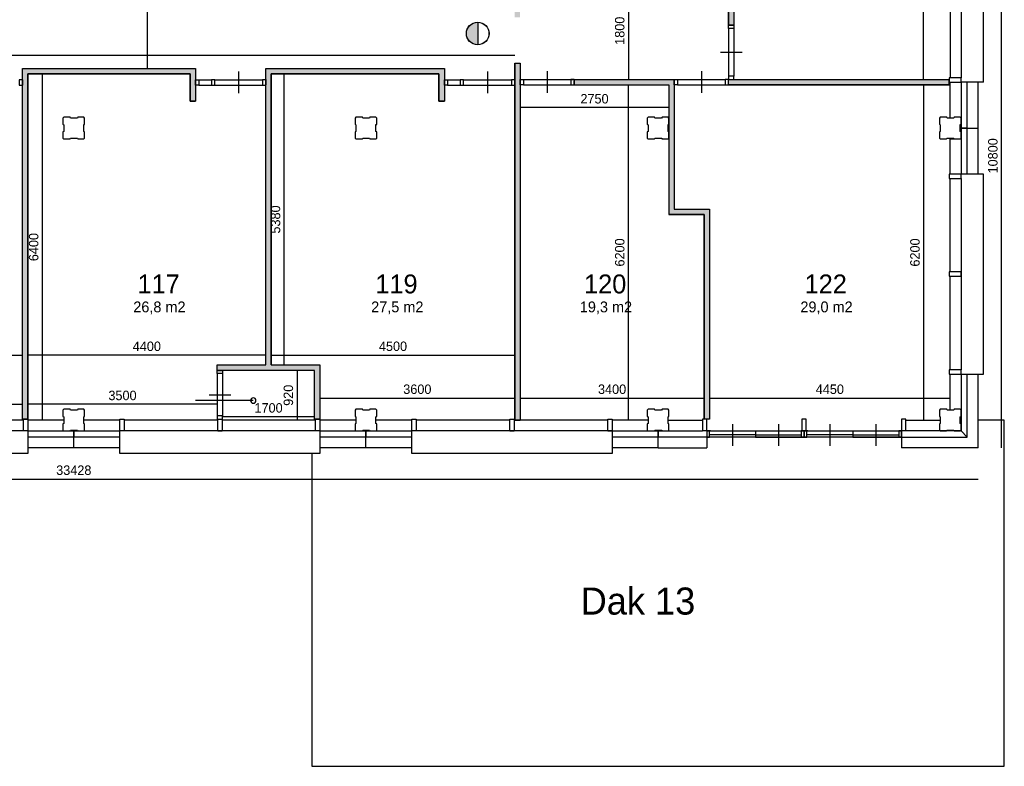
# Model space of a CAD drawing. Extents: x 126249 to 198477, y 373 to 102273.
# Tile 10 of 54: x 147849 to 166049, y 373 to 14177. Entities that reach past the tile are written whole.
import ezdxf

# ---------------------------------------------------------------- set-up
doc = ezdxf.new("R2010")
doc.units = 0
doc.header["$MEASUREMENT"] = 0
doc.header["$PDMODE"] = 35
doc.header["$PDSIZE"] = -0.5
doc.layers.get('0').update_dxf_attribs({"linetype": 'CONTINUOUS'})
doc.layers.get('DEFPOINTS').update_dxf_attribs({"linetype": 'CONTINUOUS'})
for name, color, linetype in [('AL21----_BUITENWAND', 252, 'CONTINUOUS'), ('AL22----_BINNENWAND', 252, 'CONTINUOUS'), ('AL31----_BUITENKOZIJN', 252, 'CONTINUOUS'), ('AL32----_BINNENKOZIJN', 252, 'CONTINUOUS'), ('AM$1A---_MAATVOERING', 252, 'CONTINUOUS'), ('AT$1A---_TEKST', 252, 'CONTINUOUS'), ('Betonpalen', 252, 'CONTINUOUS'), ('Brandweer', 252, 'CONTINUOUS'), ('LAYER01', 252, 'CONTINUOUS'), ('M2', 252, 'CONTINUOUS'), ('UNUSEDHATCH', 252, 'CONTINUOUS')]:
    doc.layers.add(name, color=color, linetype=linetype)
doc.styles.add('B-01', font='b-gbp')
doc.dimstyles.new('BBA_STAND', dxfattribs={"dimtxt": 175, "dimasz": 1, "dimexe": 1, "dimexo": 0.001, "dimgap": 75, "dimtad": 1, "dimdec": 0, "dimzin": 0, "dimdsep": 46, "dimtxsty": 'B-01', "dimblk": 'NONE', "dimblk1": 'NONE', "dimblk2": 'PIJL1', "dimcen": 1, "dimse1": 1, "dimse2": 1, "dimclrd": 256, "dimclre": 1, "dimclrt": 256, "dimadec": 0, "dimazin": 0, "dimtfac": 1, "dimtdec": 0, "dimtmove": 0, "dimatfit": 0, "dimldrblk": 'PIJL1', "dimfxl": 1, "dimtolj": 1, "dimtzin": 0, "dimarcsym": 0})

# ---------------------------------------------------------------- blocks, each defined once
blk = doc.blocks.new('*D9')
at = {"layer": 'AM$1A---_MAATVOERING', "lineweight": -2, "transparency": 16777216}
blk.add_line((132135, 5684), (165563, 5684), dxfattribs=at)
at = {"layer": 'DEFPOINTS', "color": 0, "transparency": 16777216}
for p in [(132135, 5962), (165563, 5962), (165563, 5684)]:
    blk.add_point(p, dxfattribs=at)
at = {"layer": 'AM$1A---_MAATVOERING', "transparency": 16777216, "insert": (148849, 5847), "char_height": 175, "attachment_point": 5, "style": 'B-01'}
blk.add_mtext('\\A1;33428', dxfattribs=at)
blk = doc.blocks.new('_None')
blk = doc.blocks.new('PIJL1')
at = {"color": 1, "linetype": 'ByBlock'}
blk.add_line((0, 83), (0, -83), dxfattribs=at)
blk.add_solid([(-100, 17), (-100, -17), (0, 0)], dxfattribs=at)
blk = doc.blocks.new('*D10')
at = {"layer": 'AM$1A---_MAATVOERING', "lineweight": -2, "transparency": 16777216}
blk.add_line((166000, 6260), (166000, 17059), dxfattribs=at)
at = {"layer": 'DEFPOINTS', "color": 0, "transparency": 16777216}
for p in [(165563, 17059), (166000, 17059), (165563, 6260)]:
    blk.add_point(p, dxfattribs=at)
at = {"layer": 'AM$1A---_MAATVOERING', "transparency": 16777216, "insert": (165838, 11660), "char_height": 175, "attachment_point": 5, "rotation": 90, "style": 'B-01'}
blk.add_mtext('\\A1;10800', dxfattribs=at)
blk = doc.blocks.new('*D141')
at = {"layer": 'AM$1A---_MAATVOERING', "lineweight": -2, "transparency": 16777216}
blk.add_line((144379, 7066), (147899, 7066), dxfattribs=at)
at = {"layer": 'DEFPOINTS', "color": 0, "transparency": 16777216}
for p in [(144379, 7501), (147899, 7501), (147899, 7066)]:
    blk.add_point(p, dxfattribs=at)
at = {"layer": 'AM$1A---_MAATVOERING', "transparency": 16777216, "insert": (146139, 7229), "char_height": 175, "attachment_point": 5, "style": 'B-01'}
blk.add_mtext('\\A1;3520', dxfattribs=at)
blk = doc.blocks.new('*D142')
at = {"layer": 'AM$1A---_MAATVOERING', "lineweight": -2, "transparency": 16777216}
blk.add_line((143499, 7975), (147899, 7975), dxfattribs=at)
at = {"layer": 'DEFPOINTS', "color": 0, "transparency": 16777216}
for p in [(143499, 9080), (147899, 8685), (147899, 7975)]:
    blk.add_point(p, dxfattribs=at)
at = {"layer": 'AM$1A---_MAATVOERING', "transparency": 16777216, "insert": (145699, 8138), "char_height": 175, "attachment_point": 5, "style": 'B-01'}
blk.add_mtext('\\A1;4400', dxfattribs=at)
blk = doc.blocks.new('*D143')
at = {"layer": 'AM$1A---_MAATVOERING', "lineweight": -2, "transparency": 16777216}
blk.add_line((152399, 7975), (147999, 7975), dxfattribs=at)
at = {"layer": 'DEFPOINTS', "color": 0, "transparency": 16777216}
for p in [(147999, 8243), (152399, 8243), (147999, 7975)]:
    blk.add_point(p, dxfattribs=at)
at = {"layer": 'AM$1A---_MAATVOERING', "transparency": 16777216, "insert": (150199, 8138), "char_height": 175, "attachment_point": 5, "style": 'B-01'}
blk.add_mtext('\\A1;4400', dxfattribs=at)
blk = doc.blocks.new('*D144')
at = {"layer": 'AM$1A---_MAATVOERING', "lineweight": -2, "transparency": 16777216}
blk.add_line((151499, 7066), (147999, 7066), dxfattribs=at)
at = {"layer": 'DEFPOINTS', "color": 0, "transparency": 16777216}
for p in [(151499, 7743), (147999, 7540), (147999, 7066)]:
    blk.add_point(p, dxfattribs=at)
at = {"layer": 'AM$1A---_MAATVOERING', "transparency": 16777216, "insert": (149749, 7229), "char_height": 175, "attachment_point": 5, "style": 'B-01'}
blk.add_mtext('\\A1;3500', dxfattribs=at)
blk = doc.blocks.new('*D145')
at = {"layer": 'AM$1A---_MAATVOERING', "lineweight": -2, "transparency": 16777216}
blk.add_line((148270, 6773), (148270, 13173), dxfattribs=at)
at = {"layer": 'DEFPOINTS', "color": 0, "transparency": 16777216}
for p in [(148270, 13173), (148331, 13173), (148331, 6773)]:
    blk.add_point(p, dxfattribs=at)
at = {"layer": 'AM$1A---_MAATVOERING', "transparency": 16777216, "insert": (148108, 9973), "char_height": 175, "attachment_point": 5, "rotation": 90, "style": 'B-01'}
blk.add_mtext('\\A1;6400', dxfattribs=at)
blk = doc.blocks.new('*D146')
at = {"layer": 'AM$1A---_MAATVOERING', "lineweight": -2, "transparency": 16777216}
blk.add_line((152740, 7793), (152740, 13173), dxfattribs=at)
at = {"layer": 'DEFPOINTS', "color": 0, "transparency": 16777216}
for p in [(151418, 13173), (152740, 13173), (152679, 7793)]:
    blk.add_point(p, dxfattribs=at)
at = {"layer": 'AM$1A---_MAATVOERING', "transparency": 16777216, "insert": (152578, 10483), "char_height": 175, "attachment_point": 5, "rotation": 90, "style": 'B-01'}
blk.add_mtext('\\A1;5380', dxfattribs=at)
blk = doc.blocks.new('*D147')
at = {"layer": 'AM$1A---_MAATVOERING', "lineweight": -2, "transparency": 16777216}
blk.add_line((152499, 7975), (156999, 7975), dxfattribs=at)
at = {"layer": 'DEFPOINTS', "color": 0, "transparency": 16777216}
for p in [(152499, 8260), (156999, 8260), (156999, 7975)]:
    blk.add_point(p, dxfattribs=at)
at = {"layer": 'AM$1A---_MAATVOERING', "transparency": 16777216, "insert": (154749, 8138), "char_height": 175, "attachment_point": 5, "style": 'B-01'}
blk.add_mtext('\\A1;4500', dxfattribs=at)
blk = doc.blocks.new('*D148')
at = {"layer": 'AM$1A---_MAATVOERING', "lineweight": -2, "transparency": 16777216}
blk.add_line((153399, 7181), (156999, 7181), dxfattribs=at)
at = {"layer": 'DEFPOINTS', "color": 0, "transparency": 16777216}
for p in [(153399, 7293), (156999, 7293), (156999, 7181)]:
    blk.add_point(p, dxfattribs=at)
at = {"layer": 'AM$1A---_MAATVOERING', "transparency": 16777216, "insert": (155199, 7344), "char_height": 175, "attachment_point": 5, "style": 'B-01'}
blk.add_mtext('\\A1;3600', dxfattribs=at)
blk = doc.blocks.new('*D157')
at = {"layer": 'AM$1A---_MAATVOERING', "lineweight": -2, "transparency": 16777216}
blk.add_line((159103, 14873), (159103, 13073), dxfattribs=at)
at = {"layer": 'DEFPOINTS', "color": 0, "transparency": 16777216}
for p in [(158369, 14873), (158369, 13073), (159103, 13073)]:
    blk.add_point(p, dxfattribs=at)
at = {"layer": 'AM$1A---_MAATVOERING', "transparency": 16777216, "insert": (158941, 13973), "char_height": 175, "attachment_point": 5, "rotation": 90, "style": 'B-01'}
blk.add_mtext('\\A1;1800', dxfattribs=at)
blk = doc.blocks.new('*D159')
at = {"layer": 'AM$1A---_MAATVOERING', "lineweight": -2, "transparency": 16777216}
blk.add_line((159103, 6773), (159103, 12974), dxfattribs=at)
at = {"layer": 'DEFPOINTS', "color": 0, "transparency": 16777216}
for p in [(159103, 12974), (159131, 12974), (159131, 6773)]:
    blk.add_point(p, dxfattribs=at)
at = {"layer": 'AM$1A---_MAATVOERING', "transparency": 16777216, "insert": (158941, 9874), "char_height": 175, "attachment_point": 5, "rotation": 90, "style": 'B-01'}
blk.add_mtext('\\A1;6200', dxfattribs=at)
blk = doc.blocks.new('*D160')
at = {"layer": 'AM$1A---_MAATVOERING', "lineweight": -2, "transparency": 16777216}
blk.add_line((159849, 12551), (157099, 12551), dxfattribs=at)
at = {"layer": 'DEFPOINTS', "color": 0, "transparency": 16777216}
for p in [(157099, 12551), (157099, 11571), (159849, 11571)]:
    blk.add_point(p, dxfattribs=at)
at = {"layer": 'AM$1A---_MAATVOERING', "transparency": 16777216, "insert": (158474, 12714), "char_height": 175, "attachment_point": 5, "style": 'B-01'}
blk.add_mtext('\\A1;2750', dxfattribs=at)
blk = doc.blocks.new('*D161')
at = {"layer": 'AM$1A---_MAATVOERING', "lineweight": -2, "transparency": 16777216}
blk.add_line((157099, 7181), (160499, 7181), dxfattribs=at)
at = {"layer": 'DEFPOINTS', "color": 0, "transparency": 16777216}
for p in [(157099, 7618), (160499, 7618), (160499, 7181)]:
    blk.add_point(p, dxfattribs=at)
at = {"layer": 'AM$1A---_MAATVOERING', "transparency": 16777216, "insert": (158799, 7344), "char_height": 175, "attachment_point": 5, "style": 'B-01'}
blk.add_mtext('\\A1;3400', dxfattribs=at)
blk = doc.blocks.new('*D162')
at = {"layer": 'AM$1A---_MAATVOERING', "lineweight": -2, "transparency": 16777216}
blk.add_line((152978, 7693), (152978, 6773), dxfattribs=at)
at = {"layer": 'DEFPOINTS', "color": 0, "transparency": 16777216}
for p in [(152969, 7693), (152978, 6773), (153792, 6773)]:
    blk.add_point(p, dxfattribs=at)
at = {"layer": 'AM$1A---_MAATVOERING', "transparency": 16777216, "insert": (152816, 7233), "char_height": 175, "attachment_point": 5, "rotation": 90, "style": 'B-01'}
blk.add_mtext('\\A1;920', dxfattribs=at)
blk = doc.blocks.new('*D163')
at = {"layer": 'AM$1A---_MAATVOERING', "lineweight": -2, "transparency": 16777216}
blk.add_line((153299, 6836), (151599, 6836), dxfattribs=at)
at = {"layer": 'DEFPOINTS', "color": 0, "transparency": 16777216}
for p in [(151599, 7186), (153299, 7186), (151599, 6836)]:
    blk.add_point(p, dxfattribs=at)
at = {"layer": 'AM$1A---_MAATVOERING', "transparency": 16777216, "insert": (152449, 6999), "char_height": 175, "attachment_point": 5, "style": 'B-01'}
blk.add_mtext('\\A1;1700', dxfattribs=at)
blk = doc.blocks.new('*D166')
at = {"layer": 'AM$1A---_MAATVOERING', "lineweight": -2, "transparency": 16777216}
blk.add_line((164558, 13072), (164558, 20189), dxfattribs=at)
at = {"layer": 'DEFPOINTS', "color": 0, "transparency": 16777216}
for p in [(163291, 20189), (164558, 20189), (163291, 13072)]:
    blk.add_point(p, dxfattribs=at)
at = {"layer": 'AM$1A---_MAATVOERING', "transparency": 16777216, "insert": (164396, 16630), "char_height": 175, "attachment_point": 5, "rotation": 90, "style": 'B-01'}
blk.add_mtext('\\A1;7117', dxfattribs=at)
blk = doc.blocks.new('*D171')
at = {"layer": 'AM$1A---_MAATVOERING', "lineweight": -2, "transparency": 16777216}
blk.add_line((160599, 7181), (165049, 7181), dxfattribs=at)
at = {"layer": 'DEFPOINTS', "color": 0, "transparency": 16777216}
for p in [(160599, 7340), (165049, 7291), (165049, 7181)]:
    blk.add_point(p, dxfattribs=at)
at = {"layer": 'AM$1A---_MAATVOERING', "transparency": 16777216, "insert": (162824, 7344), "char_height": 175, "attachment_point": 5, "style": 'B-01'}
blk.add_mtext('\\A1;4450', dxfattribs=at)
blk = doc.blocks.new('*D172')
at = {"layer": 'AM$1A---_MAATVOERING', "lineweight": -2, "transparency": 16777216}
blk.add_line((164560, 6773), (164560, 12973), dxfattribs=at)
at = {"layer": 'DEFPOINTS', "color": 0, "transparency": 16777216}
for p in [(164336, 12973), (164560, 12973), (164546, 6773)]:
    blk.add_point(p, dxfattribs=at)
at = {"layer": 'AM$1A---_MAATVOERING', "transparency": 16777216, "insert": (164398, 9873), "char_height": 175, "attachment_point": 5, "rotation": 90, "style": 'B-01'}
blk.add_mtext('\\A1;6200', dxfattribs=at)
blk = doc.blocks.new('*D247')
at = {"layer": 'AM$1A---_MAATVOERING', "lineweight": -2, "transparency": 16777216}
blk.add_line((150204, 17573), (150204, 13273), dxfattribs=at)
at = {"layer": 'DEFPOINTS', "color": 0, "transparency": 16777216}
for p in [(150171, 17573), (150171, 13273), (150204, 13273)]:
    blk.add_point(p, dxfattribs=at)
at = {"layer": 'AM$1A---_MAATVOERING', "transparency": 16777216, "insert": (150041, 15423), "char_height": 175, "attachment_point": 5, "rotation": 90, "style": 'B-01'}
blk.add_mtext('\\A1;4300', dxfattribs=at)
blk = doc.blocks.new('*D252')
at = {"layer": 'AM$1A---_MAATVOERING', "lineweight": -2, "transparency": 16777216}
blk.add_line((156999, 13516), (136649, 13516), dxfattribs=at)
at = {"layer": 'DEFPOINTS', "color": 0, "transparency": 16777216}
for p in [(136649, 14763), (156999, 14763), (136649, 13516)]:
    blk.add_point(p, dxfattribs=at)
at = {"layer": 'AM$1A---_MAATVOERING', "transparency": 16777216, "insert": (146824, 13678), "char_height": 175, "attachment_point": 5, "style": 'B-01'}
blk.add_mtext('\\A1;20350', dxfattribs=at)

msp = doc.modelspace()

# ---------------------------------------------------------------- hatches: boundary and pattern name
at = {"layer": 'Brandweer'}
msp.add_hatch(color=256, dxfattribs=at).paths.add_polyline_path([(156314.4, 13713.3), (156314.4, 14129.7, 1)])
at = {"layer": 'UNUSEDHATCH'}
h = msp.add_hatch(color=256, dxfattribs=at)
h.paths.add_polyline_path([(159748.8, 20289), (159748.8, 20189), (164948.8, 20189), (164948.8, 20289)])
h.paths.add_polyline_path([(159748.8, 23439), (159548.8, 23439), (159548.8, 20289), (159548.8, 20289), (159548.8, 20189), (159748.8, 20189), (159748.8, 20289)])
h.paths.add_polyline_path([(160548.8, 21189), (160548.8, 21389), (159748.8, 21389), (159748.8, 21189)])
h.paths.add_polyline_path([(161348.8, 21389), (161348.8, 23439), (161148.8, 23439), (161148.8, 23339.2), (161148.8, 21189), (164948.8, 21189), (164948.8, 21389)])
h.paths.add_polyline_path([(159598.8, 17758.5), (159698.8, 17758.5), (159698.8, 20189), (159598.8, 20189)])
h.paths.add_polyline_path([(159698.8, 17388.4), (159598.8, 17388.4), (159598.8, 14973.5), (158099, 14973.5), (158099, 14873.5), (159699.5, 14873.5), (160952.3, 14873.5), (160952.3, 14073.5), (161052.3, 14073.5), (161052.3, 14973.5), (159698.8, 14973.5)])
h.paths.add_polyline_path([(156998.8, 14223.5), (157098.8, 14223.5), (157098.8, 18889), (156998.8, 18889)])
h.paths.add_polyline_path([(159548.8, 20189), (159548.8, 20289), (156998.8, 20289), (156998.8, 20189), (157098.7, 20189), (157098.8, 20189)])
h = msp.add_hatch(color=256, dxfattribs=at)
h.paths.add_polyline_path([(165028.8, 12973.5), (165028.8, 13073.5), (160948.9, 13069.8), (160948.9, 12973.5)])
h.paths.add_polyline_path([(160498.9, 10573.5), (160498.9, 6793.5), (160578.8, 6793.5), (160578.8, 6773.5), (160598.9, 6773.5), (160598.9, 10673.5), (159948.9, 10673.5), (159948.9, 13073.5), (159848.9, 13073.5), (159848.9, 13013.5), (159848.9, 10573.5)])
h.paths.add_polyline_path([(157098.8, 6773.5), (157098.8, 13373.5), (156998.8, 13373.5), (156998.8, 6773.5)])
h.paths.add_polyline_path([(155698.8, 12673.5), (155698.8, 13273.5), (152398.8, 13273.5), (152398.8, 7793.5), (151498.8, 7793.5), (151498.8, 7693.5), (153298.8, 7693.5), (153298.8, 6793.5), (153398.8, 6793.5), (153398.8, 7793.5), (152498.8, 7793.5), (152498.8, 13173.5), (155598.8, 13173.5), (155598.8, 12673.5)])
h.paths.add_polyline_path([(150998.8, 13173.5), (150998.8, 12673.5), (151098.8, 12673.5), (151098.8, 13273.5), (147915.6, 13273.5), (147898.8, 13256.7), (147898.8, 6793.5), (147998.8, 6793.5), (147998.8, 13173.5)])
msp.add_hatch(color=256, dxfattribs=at).paths.add_polyline_path([(159848.9, 12973.7), (159948.9, 13065.1), (159948.9, 13073.5), (159848.9, 13073.5), (158098.8, 13073.5), (158098.8, 12973.7)])

# ---------------------------------------------------------------- linework, layer by layer
at = {"layer": 'AL21----_BUITENWAND'}
for points in [[(165048.8, 12358.5), (165048.8, 13023.5)], [(165248.8, 13023.5), (165248.8, 12173.5)], [(165362.8, 12173.5), (165362.8, 13023.5)], [(165562.8, 12173.5), (165562.8, 13023.5)], [(165248.8, 12173.5), (165248.8, 11323.5)], [(165248.8, 12173.5), (165362.8, 12173.5)], [(165362.8, 12173.5), (165248.8, 12173.5)], [(165362.8, 11323.5), (165362.8, 12173.5)], [(165362.8, 12173.5), (165562.8, 12173.5)], [(165562.8, 11323.5), (165562.8, 12173.5)], [(165048.8, 11323.5), (165048.8, 11988.5)], [(165048.8, 11973.5), (165248.8, 11973.5)], [(165048.8, 6958.5), (165048.8, 7623.5)], [(165248.8, 7623.5), (165248.8, 6573.5)], [(165362.8, 6459.5), (165362.8, 7623.5)], [(165562.8, 6259.5), (165562.8, 7623.5)], [(148663.9, 6773.5), (147998.8, 6773.5)], [(149698.8, 6773.5), (149033.9, 6773.5)], [(154063.9, 6773.5), (153398.8, 6773.5)], [(155098.8, 6773.5), (154433.9, 6773.5)], [(159463.9, 6773.5), (158798.8, 6773.5)], [(159833.9, 6773.5), (160468.8, 6773.5)], [(164228.8, 6773.5), (164863.9, 6773.5)], [(166048.8, 6773.5), (165562.8, 6773.5)], [(166048.8, 373.5), (166048.8, 6773.5)], [(147998.8, 6573.5), (148848.8, 6573.5)], [(148848.8, 6573.5), (149698.8, 6573.5)], [(148848.8, 6573.5), (148848.8, 6459.5)], [(148848.8, 6459.5), (148848.8, 6573.5)], [(153398.8, 6573.5), (154248.8, 6573.5)], [(154248.8, 6573.5), (154248.8, 6459.5)], [(154248.8, 6459.5), (154248.8, 6573.5)], [(154248.8, 6573.5), (155098.8, 6573.5)], [(158718.8, 6573.5), (159648.8, 6573.5)], [(159648.8, 6459.5), (159648.8, 6573.5)], [(159648.8, 6573.5), (159648.8, 6459.5)], [(159648.8, 6573.5), (160468.8, 6573.5)], [(165248.8, 6573.5), (164228.8, 6573.5)], [(165248.8, 6573.5), (165362.8, 6459.5)], [(165362.8, 6459.5), (165248.8, 6573.5)], [(148848.8, 6459.5), (147998.8, 6459.5)], [(149698.8, 6459.5), (148848.8, 6459.5)], [(148848.8, 6259.5), (148848.8, 6459.5)], [(148848.8, 6259.5), (148848.8, 6459.5)], [(154248.8, 6459.5), (153398.8, 6459.5)], [(154248.8, 6259.5), (154248.8, 6459.5)], [(154248.8, 6259.5), (154248.8, 6459.5)], [(155098.8, 6459.5), (154248.8, 6459.5)], [(159648.8, 6459.5), (158798.8, 6459.5)], [(159648.8, 6259.5), (159648.8, 6459.5)], [(160548.8, 6459.5), (159648.8, 6459.5)], [(160538.8, 6459.5), (160497.8, 6459.5)], [(164148.8, 6459.5), (165362.8, 6459.5)], [(148848.8, 6259.5), (147998.8, 6259.5)], [(149698.8, 6259.5), (148848.8, 6259.5)], [(154248.8, 6259.5), (153398.8, 6259.5)], [(155098.8, 6259.5), (154248.8, 6259.5)], [(159648.8, 6259.5), (158798.8, 6259.5)], [(159648.8, 6259.5), (160548.8, 6259.5)], [(165562.8, 6259.5), (164148.8, 6259.5)], [(153248.8, 6159.5), (153248.8, 373.5)], [(153248.8, 373.5), (166048.8, 373.5)]]:
    msp.add_lwpolyline(points, dxfattribs=at)
at = {"layer": 'AL22----_BINNENWAND', "ltscale": 10}
for p, q in [((161052.3, 14073.5), (160952.3, 14073.5)), ((160948.9, 12973.5), (160948.8, 13069.8))]:
    msp.add_line(p, q, dxfattribs=at)
at = {"layer": 'AL22----_BINNENWAND'}
msp.add_line((158098.8, 13073.5), (158098.8, 12973.7), dxfattribs=at)
for points in [[(161052.3, 14973.5), (161052.3, 14073.5)], [(160952.3, 14873.5), (160952.3, 14073.5)], [(160952.3, 14073.5), (160952.3, 14873.5)], [(161052.3, 14873.5), (161052.3, 14073.5)], [(156998.8, 13373.5), (156998.8, 6773.5)], [(156998.8, 6773.5), (156998.8, 13373.5)], [(156998.8, 13373.5), (157098.8, 13373.5)], [(156998.8, 13373.5), (157098.8, 13373.5)], [(157098.8, 13373.5), (157098.8, 6773.5)], [(157098.8, 13373.5), (157098.8, 6773.5)], [(147898.8, 6793.5), (147898.8, 13273.5)], [(147898.8, 6793.5), (147898.8, 13273.5)], [(147898.8, 13273.5), (151098.8, 13273.5)], [(147898.8, 13273.5), (151098.8, 13273.5)], [(147998.8, 6793.5), (147998.8, 13173.5)], [(147998.8, 13173.5), (147998.8, 6793.5)], [(147998.8, 13173.5), (150998.8, 13173.5)], [(150998.8, 13173.5), (147998.8, 13173.5)], [(150998.8, 13173.5), (150998.8, 12673.5)], [(150998.8, 12673.5), (150998.8, 13173.5)], [(151098.8, 13273.5), (151098.8, 12673.5)], [(151098.8, 13273.5), (151098.8, 12673.5)], [(152398.8, 7793.5), (152398.8, 13273.5)], [(152398.8, 7793.5), (152398.8, 13273.5)], [(152398.8, 13273.5), (155698.8, 13273.5)], [(152398.8, 13273.5), (155698.8, 13273.5)], [(152498.8, 7793.5), (152498.8, 13173.5)], [(152498.8, 13173.5), (152498.8, 7793.5)], [(152498.8, 13173.5), (155598.8, 13173.5)], [(155598.8, 13173.5), (152498.8, 13173.5)], [(155598.8, 13173.5), (155598.8, 12673.5)], [(155598.8, 12673.5), (155598.8, 13173.5)], [(155698.8, 13273.5), (155698.8, 12673.5)], [(155698.8, 13273.5), (155698.8, 12673.5)], [(147898.8, 13068.2), (147898.8, 12968.2)], [(151098.8, 13073.5), (151098.8, 12973.5)], [(152398.8, 13073.5), (152398.8, 12973.5)], [(155698.8, 13073.5), (155698.8, 12973.5)], [(158098.8, 13073.5), (159848.9, 13073.5)], [(158098.8, 12973.7), (159848.9, 12973.7)], [(159848.9, 13073.5), (159948.9, 13073.5)], [(159848.9, 12973.7), (159848.9, 10573.5)], [(159948.9, 13073.5), (159948.9, 10673.5)], [(159948.9, 13073.5), (159948.9, 10673.5)], [(160948.9, 13069.8), (165028.8, 13073.5)], [(160948.9, 13069.8), (165028.8, 13073.5)], [(160948.9, 12973.5), (165028.8, 12973.5)], [(165028.8, 12973.5), (160948.9, 12973.5)], [(165028.8, 12973.5), (165028.8, 13073.5)], [(165028.8, 13073.5), (165028.8, 12973.5)], [(150998.8, 12673.5), (151098.8, 12673.5)], [(151098.8, 12673.5), (150998.8, 12673.5)], [(155598.8, 12673.5), (155698.8, 12673.5)], [(155698.8, 12673.5), (155598.8, 12673.5)], [(159848.9, 10573.5), (160498.9, 10573.5)], [(160498.9, 10573.5), (159848.9, 10573.5)], [(159948.9, 10673.5), (160598.9, 10673.5)], [(159948.9, 10673.5), (160598.9, 10673.5)], [(160498.8, 6793.5), (160498.9, 10573.5)], [(160498.9, 10573.5), (160498.9, 6793.5)], [(160598.9, 10673.5), (160598.9, 6793.5)], [(151498.8, 7793.5), (152398.8, 7793.5)], [(151498.8, 7693.5), (151498.8, 7793.5)], [(151498.8, 7693.5), (151498.8, 7793.5)], [(153298.8, 7693.5), (151498.8, 7693.5)], [(152498.8, 7793.5), (153398.8, 7793.5)], [(153298.8, 6793.5), (153298.8, 7693.5)], [(153298.8, 6793.5), (153298.8, 7693.5)], [(153398.8, 7793.5), (153398.8, 6793.5)], [(147998.8, 6793.5), (147898.8, 6793.5)], [(153398.8, 6793.5), (153298.8, 6793.5)], [(156998.8, 6773.5), (157098.8, 6773.5)], [(157098.8, 6773.5), (156998.8, 6773.5)], [(160598.9, 6793.5), (160498.8, 6793.5)]]:
    msp.add_lwpolyline(points, dxfattribs=at)
at = {"layer": 'AL31----_BUITENKOZIJN'}
for p, q in [((165248.8, 16643.5), (165248.8, 13103.5)), ((165248.8, 11243.5), (165248.8, 7703.5)), ((162388.8, 6793.5), (162308.8, 6793.5)), ((147918.8, 6573.5), (144378.8, 6573.5)), ((153318.8, 6573.5), (149778.8, 6573.5)), ((158718.8, 6573.5), (155178.8, 6573.5)), ((160548.8, 6573.5), (160468.8, 6573.5)), ((164228.8, 6573.5), (164148.8, 6573.5)), ((160548.8, 6459.5), (160548.8, 6259.5))]:
    msp.add_line(p, q, dxfattribs=at)
for points in [[(165662.8, 13023.5), (165662.8, 16723.5)], [(165048.8, 14833.5), (165048.8, 13103.5)], [(165028.8, 13103.5), (165028.8, 13023.5)], [(165248.8, 13103.5), (165028.8, 13103.5)], [(165028.8, 13023.5), (165248.8, 13023.5)], [(165248.8, 13023.5), (165248.8, 13103.5)], [(165662.8, 13023.5), (165248.8, 13023.5)], [(165028.8, 11323.5), (165028.8, 11243.5)], [(165248.8, 11323.5), (165028.8, 11323.5)], [(165248.8, 7623.5), (165662.8, 7623.5), (165662.8, 11323.5), (165562.8, 11323.5)], [(165248.8, 11243.5), (165248.8, 11323.5)], [(165662.8, 11323.5), (165248.8, 11323.5)], [(165662.8, 7623.5), (165662.8, 11323.5)], [(165662.8, 7623.5), (165662.8, 11323.5)], [(165028.8, 11243.5), (165248.8, 11243.5)], [(165048.8, 9513.5), (165048.8, 11243.5)], [(165028.8, 9513.5), (165028.8, 9433.5)], [(165248.8, 9513.5), (165028.8, 9513.5)], [(165248.8, 9513.5), (165248.8, 9433.5)], [(165248.8, 9433.5), (165248.8, 9513.5)], [(165028.8, 9433.5), (165248.8, 9433.5)], [(165048.8, 7703.5), (165048.8, 9433.5)], [(165028.8, 7703.5), (165028.8, 7623.5)], [(165248.8, 7703.5), (165028.8, 7703.5)], [(165248.8, 7623.5), (165248.8, 7703.5)], [(165028.8, 7623.5), (165248.8, 7623.5)], [(147918.8, 6773.5), (146188.8, 6773.5)], [(147918.8, 6573.5), (147918.8, 6793.5)], [(147918.8, 6793.5), (147998.8, 6793.5)], [(147998.8, 6793.5), (147998.8, 6573.5)], [(149698.8, 6573.5), (149698.8, 6793.5)], [(149698.8, 6793.5), (149778.8, 6793.5)], [(149778.8, 6793.5), (149778.8, 6573.5)], [(151508.8, 6773.5), (149778.8, 6773.5)], [(151508.8, 6793.5), (151588.8, 6793.5)], [(151508.8, 6573.5), (151508.8, 6793.5)], [(151588.8, 6793.5), (151588.8, 6573.5)], [(153318.8, 6773.5), (151588.8, 6773.5)], [(153318.8, 6573.5), (153318.8, 6793.5)], [(153318.8, 6793.5), (153398.8, 6793.5)], [(153398.8, 6793.5), (153398.8, 6573.5)], [(155098.8, 6573.5), (155098.8, 6793.5)], [(155098.8, 6793.5), (155178.8, 6793.5)], [(155178.8, 6793.5), (155178.8, 6573.5)], [(156908.8, 6773.5), (155178.8, 6773.5)], [(156908.8, 6573.5), (156908.8, 6793.5)], [(156908.8, 6793.5), (156988.8, 6793.5)], [(156988.8, 6793.5), (156988.8, 6573.5)], [(158718.8, 6773.5), (156988.8, 6773.5)], [(158718.8, 6793.5), (158798.8, 6793.5)], [(158718.8, 6793.5), (158798.8, 6793.5)], [(158718.8, 6573.5), (158718.8, 6793.5)], [(158718.8, 6573.5), (158718.8, 6793.5)], [(158798.8, 6793.5), (158798.8, 6573.5)], [(158798.8, 6793.5), (158798.8, 6573.5)], [(160468.8, 6793.5), (160468.8, 6573.5)], [(160548.8, 6793.5), (160468.8, 6793.5)], [(160548.8, 6573.5), (160548.8, 6793.5)], [(162308.8, 6793.5), (162308.8, 6573.5)], [(162388.8, 6573.5), (162388.8, 6793.5)], [(164228.8, 6793.5), (164148.8, 6793.5)], [(164148.8, 6793.5), (164148.8, 6259.5)], [(164228.8, 6573.5), (164228.8, 6793.5)], [(147998.8, 6573.5), (147918.8, 6573.5)], [(147998.8, 6573.5), (147998.8, 6159.5)], [(149698.8, 6159.5), (149698.8, 6573.5)], [(149778.8, 6573.5), (149698.8, 6573.5)], [(151508.8, 6573.5), (151588.8, 6573.5)], [(151588.8, 6573.5), (151508.8, 6573.5)], [(153398.8, 6573.5), (153318.8, 6573.5)], [(153398.8, 6573.5), (153398.8, 6159.5)], [(155098.8, 6159.5), (155098.8, 6573.5)], [(155178.8, 6573.5), (155098.8, 6573.5)], [(156908.8, 6573.5), (156988.8, 6573.5)], [(156988.8, 6573.5), (156908.8, 6573.5)], [(158798.8, 6573.5), (158718.8, 6573.5)], [(158798.8, 6573.5), (158798.8, 6159.5)], [(160548.8, 6573.5), (162348.8, 6573.5)], [(160615.8, 6573.5), (160548.8, 6573.5)], [(161024.3, 6699.5), (161024.3, 6499.5), (161024.3, 6299.5)], [(161448.8, 6573.5), (161448.8, 6459.5)], [(161873.3, 6699.5), (161873.3, 6499.5), (161873.3, 6299.5)], [(162281.8, 6573.5), (162348.8, 6573.5)], [(162281.8, 6573.5), (162348.8, 6573.5)], [(162348.8, 6573.5), (164148.8, 6573.5)], [(162348.8, 6573.5), (162348.8, 6553.5)], [(162415.8, 6573.5), (162348.8, 6573.5)], [(162824.3, 6699.5), (162824.3, 6499.5), (162824.3, 6299.5)], [(163248.8, 6573.5), (163248.8, 6459.5)], [(163673.3, 6699.5), (163673.3, 6499.5), (163673.3, 6299.5)], [(164148.8, 6573.5), (164148.8, 6553.5)], [(164148.8, 6573.5), (164148.8, 6459.5)], [(162348.8, 6459.5), (160548.8, 6459.5)], [(160558.8, 6459.5), (160599.8, 6459.5)], [(161448.8, 6459.5), (160599.8, 6459.5)], [(161448.8, 6499.5), (160600.8, 6499.5)], [(161448.8, 6499.5), (161448.8, 6459.5)], [(161448.8, 6499.5), (162296.8, 6499.5)], [(161448.8, 6459.5), (162297.8, 6459.5)], [(162338.8, 6459.5), (162297.8, 6459.5)], [(162338.8, 6459.5), (162297.8, 6459.5)], [(162338.8, 6459.5), (162348.8, 6459.5)], [(162338.8, 6459.5), (162348.8, 6459.5)], [(162348.8, 6459.5), (162348.8, 6479.5)], [(162348.8, 6459.5), (162348.8, 6479.5)], [(162348.8, 6459.5), (162348.8, 6479.5)], [(164148.8, 6459.5), (162348.8, 6459.5)], [(162358.8, 6459.5), (162348.8, 6459.5)], [(162358.8, 6459.5), (162399.8, 6459.5)], [(163248.8, 6459.5), (162399.8, 6459.5)], [(163248.8, 6499.5), (162400.8, 6499.5)], [(163248.8, 6499.5), (164096.8, 6499.5)], [(163248.8, 6499.5), (163248.8, 6459.5)], [(163248.8, 6459.5), (164097.8, 6459.5)], [(147998.8, 6159.5), (144298.8, 6159.5)], [(153398.8, 6159.5), (149698.8, 6159.5)], [(158798.8, 6159.5), (155098.8, 6159.5)]]:
    msp.add_lwpolyline(points, dxfattribs=at)
for points in [[(160600.8, 6573.5), (160548.8, 6573.5), (160548.8, 6459.5), (160600.8, 6459.5)], [(162348.8, 6573.5), (162296.8, 6573.5), (162296.8, 6459.5), (162348.8, 6459.5)], [(162400.8, 6573.5), (162348.8, 6573.5), (162348.8, 6459.5), (162400.8, 6459.5)], [(164148.8, 6573.5), (164096.8, 6573.5), (164096.8, 6459.5), (164148.8, 6459.5)]]:
    msp.add_lwpolyline(points, close=True, dxfattribs=at)
at = {"layer": 'AL32----_BINNENKOZIJN'}
for points in [[(161052.3, 14073.5), (161052.3, 14013.5), (160952.3, 14013.5), (160952.3, 14073.5)], [(161052.3, 13073.5), (161052.3, 13133.2), (160952.6, 13133.2), (160952.6, 13073.5)], [(147898.8, 13068.2), (147839.1, 13068.2), (147839.1, 12968.5), (147898.8, 12968.5)], [(151098.8, 13068.2), (151158.6, 13068.2), (151158.6, 12968.5), (151098.8, 12968.5)], [(151453.6, 13068.2), (151393.8, 13068.2), (151393.8, 12968.5), (151453.6, 12968.5)], [(152398.8, 13068.2), (152339.1, 13068.2), (152339.1, 12968.5), (152398.8, 12968.5)], [(155698.8, 13068.2), (155758.6, 13068.2), (155758.6, 12968.5), (155698.8, 12968.5)], [(156053.6, 13068.2), (155993.8, 13068.2), (155993.8, 12968.5), (156053.6, 12968.5)], [(156998.8, 13068.2), (156939.1, 13068.2), (156939.1, 12968.5), (156998.8, 12968.5)], [(157098.8, 13073.5), (157158.8, 13073.5), (157158.8, 12973.5), (157098.8, 12973.5)], [(158098.8, 13073.5), (158039.1, 13073.5), (158039.1, 12973.7), (158098.8, 12973.7)], [(159948.9, 13073.5), (160008.9, 13073.5), (160008.9, 12973.5), (159948.9, 12973.5)], [(160948.9, 13073.5), (160889.2, 13073.5), (160889.2, 12973.7), (160948.9, 12973.7)], [(151598.8, 7693.5), (151598.8, 7633.5), (151498.8, 7633.5), (151498.8, 7693.5)], [(151598.8, 6793.5), (151598.8, 6853.2), (151499.1, 6853.2), (151499.1, 6793.5)]]:
    msp.add_lwpolyline(points, close=True, dxfattribs=at)
for points in [[(160952.3, 14013.5), (160952.6, 13133.2)], [(161052.3, 14013.5), (161052.3, 13133.2)], [(161202.3, 13573.3), (161002.3, 13573.3), (160802.3, 13573.3)], [(151896.3, 13218.3), (151896.3, 13018.3), (151896.3, 12818.3)], [(156496.3, 13218.3), (156496.3, 13018.3), (156496.3, 12818.3)], [(157599, 13223.5), (157599, 13023.5), (157599, 12823.5)], [(160449.1, 13223.5), (160449.1, 13023.5), (160449.1, 12823.5)], [(151158.6, 13068.2), (151393.8, 13068.2)], [(151158.6, 12968.5), (151393.8, 12968.5)], [(151453.6, 13068.2), (152339.1, 13068.2)], [(151453.6, 12968.5), (152339.1, 12968.5)], [(155758.6, 13068.2), (155993.8, 13068.2)], [(155758.6, 12968.5), (155993.8, 12968.5)], [(156053.6, 13068.2), (156939.1, 13068.2)], [(156053.6, 12968.5), (156939.1, 12968.5)], [(157098.8, 13073.5), (158073.8, 13073.5)], [(157158.8, 13073.5), (158039.1, 13073.5)], [(157158.8, 12973.5), (158039.1, 12973.7)], [(160008.9, 13073.5), (160889.2, 13073.5)], [(160008.9, 12973.5), (160889.2, 12973.7)], [(151498.8, 7633.5), (151499.1, 6853.2)], [(151598.8, 7633.5), (151598.8, 6853.2)], [(151348.8, 7243.3), (151548.8, 7243.3), (151748.8, 7243.3)]]:
    msp.add_lwpolyline(points, dxfattribs=at)
at = {"layer": 'Betonpalen'}
for points in [[(148663.9, 12373.5), (148648.9, 12358.5)], [(148648.9, 12358.5), (148648.9, 12243.5)], [(148648.9, 12243.5), (148663.9, 12235.5)], [(148784.9, 12373.5), (148663.9, 12373.5)], [(148663.9, 12235.5), (148663.9, 12110.5)], [(148789.9, 12358.5), (148784.9, 12373.5)], [(148914.9, 12358.5), (148789.9, 12358.5)], [(148922.9, 12373.5), (148914.9, 12358.5)], [(149033.9, 12373.5), (148922.9, 12373.5)], [(149048.9, 12358.5), (149033.9, 12373.5)], [(149033.9, 12236.5), (149048.9, 12241.5)], [(149033.9, 12111.5), (149033.9, 12236.5)], [(149048.9, 12241.5), (149048.9, 12358.5)], [(154063.9, 12373.5), (154048.9, 12358.5)], [(154048.9, 12358.5), (154048.9, 12243.5)], [(154048.9, 12243.5), (154063.9, 12235.5)], [(154184.9, 12373.5), (154063.9, 12373.5)], [(154063.9, 12235.5), (154063.9, 12110.5)], [(154189.9, 12358.5), (154184.9, 12373.5)], [(154314.9, 12358.5), (154189.9, 12358.5)], [(154322.9, 12373.5), (154314.9, 12358.5)], [(154433.9, 12373.5), (154322.9, 12373.5)], [(154448.9, 12358.5), (154433.9, 12373.5)], [(154433.9, 12236.5), (154448.9, 12241.5)], [(154433.9, 12111.5), (154433.9, 12236.5)], [(154448.9, 12241.5), (154448.9, 12358.5)], [(159463.9, 12373.5), (159448.9, 12358.5)], [(159448.9, 12358.5), (159448.9, 12243.5)], [(159448.9, 12243.5), (159463.9, 12235.5)], [(159584.9, 12373.5), (159463.9, 12373.5)], [(159463.9, 12235.5), (159463.9, 12110.5)], [(159589.9, 12358.5), (159584.9, 12373.5)], [(159714.9, 12358.5), (159589.9, 12358.5)], [(159722.9, 12373.5), (159714.9, 12358.5)], [(159833.9, 12373.5), (159722.9, 12373.5)], [(159848.9, 12358.5), (159833.9, 12373.5)], [(159833.9, 12236.5), (159848.9, 12241.5)], [(159833.9, 12111.5), (159833.9, 12236.5)], [(159848.9, 12241.5), (159848.9, 12358.5)], [(164863.9, 12373.5), (164848.9, 12358.5)], [(164848.9, 12358.5), (164848.9, 12243.5)], [(164848.9, 12243.5), (164863.9, 12235.5)], [(164984.9, 12373.5), (164863.9, 12373.5)], [(164863.9, 12235.5), (164863.9, 12110.5)], [(164989.9, 12358.5), (164984.9, 12373.5)], [(165114.9, 12358.5), (164989.9, 12358.5)], [(165122.9, 12373.5), (165114.9, 12358.5)], [(165233.9, 12373.5), (165122.9, 12373.5)], [(165248.9, 12358.5), (165233.9, 12373.5)], [(165233.9, 12236.5), (165248.9, 12241.5)], [(165233.9, 12111.5), (165233.9, 12236.5)], [(165248.9, 12241.5), (165248.9, 12358.5)], [(148663.9, 12110.5), (148648.9, 12105.5)], [(148648.9, 12105.5), (148648.9, 11988.5)], [(149048.9, 12103.5), (149033.9, 12111.5)], [(149048.9, 11988.5), (149048.9, 12103.5)], [(154063.9, 12110.5), (154048.9, 12105.5)], [(154048.9, 12105.5), (154048.9, 11988.5)], [(154448.9, 12103.5), (154433.9, 12111.5)], [(154448.9, 11988.5), (154448.9, 12103.5)], [(159463.9, 12110.5), (159448.9, 12105.5)], [(159448.9, 12105.5), (159448.9, 11988.5)], [(159848.9, 12103.5), (159833.9, 12111.5)], [(159848.9, 11988.5), (159848.9, 12103.5)], [(164863.9, 12110.5), (164848.9, 12105.5)], [(164848.9, 12105.5), (164848.9, 11988.5)], [(165248.9, 12103.5), (165233.9, 12111.5)], [(165248.9, 11988.5), (165248.9, 12103.5)], [(148648.9, 11988.5), (148663.9, 11973.5)], [(148663.9, 11973.5), (148782.9, 11973.5)], [(148782.9, 11973.5), (148790.9, 11988.5)], [(148790.9, 11988.5), (148915.9, 11988.5)], [(148915.9, 11988.5), (148920.9, 11973.5)], [(148920.9, 11973.5), (149033.9, 11973.5)], [(149033.9, 11973.5), (149048.9, 11988.5)], [(154048.9, 11988.5), (154063.9, 11973.5)], [(154063.9, 11973.5), (154182.9, 11973.5)], [(154182.9, 11973.5), (154190.9, 11988.5)], [(154190.9, 11988.5), (154315.9, 11988.5)], [(154315.9, 11988.5), (154320.9, 11973.5)], [(154320.9, 11973.5), (154433.9, 11973.5)], [(154433.9, 11973.5), (154448.9, 11988.5)], [(159448.9, 11988.5), (159463.9, 11973.5)], [(159463.9, 11973.5), (159582.9, 11973.5)], [(159582.9, 11973.5), (159590.9, 11988.5)], [(159590.9, 11988.5), (159715.9, 11988.5)], [(159715.9, 11988.5), (159720.9, 11973.5)], [(159720.9, 11973.5), (159833.9, 11973.5)], [(159833.9, 11973.5), (159848.9, 11988.5)], [(164848.9, 11988.5), (164863.9, 11973.5)], [(164863.9, 11973.5), (164982.9, 11973.5)], [(164982.9, 11973.5), (164990.9, 11988.5)], [(164990.9, 11988.5), (165115.9, 11988.5)], [(165115.9, 11988.5), (165120.9, 11973.5)], [(165120.9, 11973.5), (165233.9, 11973.5)], [(165233.9, 11973.5), (165248.9, 11988.5)], [(148663.9, 6973.5), (148648.9, 6958.5)], [(148648.9, 6958.5), (148648.9, 6843.5)], [(148784.9, 6973.5), (148663.9, 6973.5)], [(148789.9, 6958.5), (148784.9, 6973.5)], [(148914.9, 6958.5), (148789.9, 6958.5)], [(148922.9, 6973.5), (148914.9, 6958.5)], [(149033.9, 6973.5), (148922.9, 6973.5)], [(149048.9, 6958.5), (149033.9, 6973.5)], [(149048.9, 6841.5), (149048.9, 6958.5)], [(154063.9, 6973.5), (154048.9, 6958.5)], [(154048.9, 6958.5), (154048.9, 6843.5)], [(154184.9, 6973.5), (154063.9, 6973.5)], [(154189.9, 6958.5), (154184.9, 6973.5)], [(154314.9, 6958.5), (154189.9, 6958.5)], [(154322.9, 6973.5), (154314.9, 6958.5)], [(154433.9, 6973.5), (154322.9, 6973.5)], [(154448.9, 6958.5), (154433.9, 6973.5)], [(154448.9, 6841.5), (154448.9, 6958.5)], [(159463.9, 6973.5), (159448.9, 6958.5)], [(159448.9, 6958.5), (159448.9, 6843.5)], [(159584.9, 6973.5), (159463.9, 6973.5)], [(159589.9, 6958.5), (159584.9, 6973.5)], [(159714.9, 6958.5), (159589.9, 6958.5)], [(159722.9, 6973.5), (159714.9, 6958.5)], [(159833.9, 6973.5), (159722.9, 6973.5)], [(159848.9, 6958.5), (159833.9, 6973.5)], [(159848.9, 6841.5), (159848.9, 6958.5)], [(164863.9, 6973.5), (164848.9, 6958.5)], [(164848.9, 6958.5), (164848.9, 6843.5)], [(164984.9, 6973.5), (164863.9, 6973.5)], [(164989.9, 6958.5), (164984.9, 6973.5)], [(165114.9, 6958.5), (164989.9, 6958.5)], [(165122.9, 6973.5), (165114.9, 6958.5)], [(165233.9, 6973.5), (165122.9, 6973.5)], [(165248.9, 6958.5), (165233.9, 6973.5)], [(165248.9, 6841.5), (165248.9, 6958.5)], [(148648.9, 6843.5), (148663.9, 6835.5)], [(148663.9, 6835.5), (148663.9, 6710.5)], [(149033.9, 6836.5), (149048.9, 6841.5)], [(149033.9, 6711.5), (149033.9, 6836.5)], [(154048.9, 6843.5), (154063.9, 6835.5)], [(154063.9, 6835.5), (154063.9, 6710.5)], [(154433.9, 6836.5), (154448.9, 6841.5)], [(154433.9, 6711.5), (154433.9, 6836.5)], [(159448.9, 6843.5), (159463.9, 6835.5)], [(159463.9, 6835.5), (159463.9, 6710.5)], [(159833.9, 6836.5), (159848.9, 6841.5)], [(159833.9, 6711.5), (159833.9, 6836.5)], [(164848.9, 6843.5), (164863.9, 6835.5)], [(164863.9, 6835.5), (164863.9, 6710.5)], [(165233.9, 6836.5), (165248.9, 6841.5)], [(165233.9, 6711.5), (165233.9, 6836.5)], [(148663.9, 6710.5), (148648.9, 6705.5)], [(148648.9, 6705.5), (148648.9, 6588.5)], [(148648.9, 6588.5), (148663.9, 6573.5)], [(148663.9, 6573.5), (148782.9, 6573.5)], [(148782.9, 6573.5), (148790.9, 6588.5)], [(148790.9, 6588.5), (148915.9, 6588.5)], [(148915.9, 6588.5), (148920.9, 6573.5)], [(148920.9, 6573.5), (149033.9, 6573.5)], [(149048.9, 6703.5), (149033.9, 6711.5)], [(149033.9, 6573.5), (149048.9, 6588.5)], [(149048.9, 6588.5), (149048.9, 6703.5)], [(154063.9, 6710.5), (154048.9, 6705.5)], [(154048.9, 6705.5), (154048.9, 6588.5)], [(154048.9, 6588.5), (154063.9, 6573.5)], [(154063.9, 6573.5), (154182.9, 6573.5)], [(154182.9, 6573.5), (154190.9, 6588.5)], [(154190.9, 6588.5), (154315.9, 6588.5)], [(154315.9, 6588.5), (154320.9, 6573.5)], [(154320.9, 6573.5), (154433.9, 6573.5)], [(154448.9, 6703.5), (154433.9, 6711.5)], [(154433.9, 6573.5), (154448.9, 6588.5)], [(154448.9, 6588.5), (154448.9, 6703.5)], [(159463.9, 6710.5), (159448.9, 6705.5)], [(159448.9, 6705.5), (159448.9, 6588.5)], [(159448.9, 6588.5), (159463.9, 6573.5)], [(159463.9, 6573.5), (159582.9, 6573.5)], [(159582.9, 6573.5), (159590.9, 6588.5)], [(159590.9, 6588.5), (159715.9, 6588.5)], [(159715.9, 6588.5), (159720.9, 6573.5)], [(159720.9, 6573.5), (159833.9, 6573.5)], [(159848.9, 6703.5), (159833.9, 6711.5)], [(159833.9, 6573.5), (159848.9, 6588.5)], [(159848.9, 6588.5), (159848.9, 6703.5)], [(164863.9, 6710.5), (164848.9, 6705.5)], [(164848.9, 6705.5), (164848.9, 6588.5)], [(164848.9, 6588.5), (164863.9, 6573.5)], [(164863.9, 6573.5), (164982.9, 6573.5)], [(164982.9, 6573.5), (164990.9, 6588.5)], [(164990.9, 6588.5), (165115.9, 6588.5)], [(165115.9, 6588.5), (165120.9, 6573.5)], [(165120.9, 6573.5), (165233.9, 6573.5)], [(165248.9, 6703.5), (165233.9, 6711.5)], [(165233.9, 6573.5), (165248.9, 6588.5)], [(165248.9, 6588.5), (165248.9, 6703.5)]]:
    msp.add_lwpolyline(points, dxfattribs=at)
at = {"layer": 'Brandweer'}
msp.add_line((156314.4, 14131), (156314.4, 13712), dxfattribs=at)
msp.add_lwpolyline([(152166.8, 7135.9), (151097.8, 7135.9)], dxfattribs=at)
msp.add_lwpolyline([(152216.8, 7135.9, 1), (152116.8, 7135.9, 1)], format="xyb", close=True, dxfattribs=at)
for radius in [209.5, 208.2]:
    msp.add_circle((156314.4, 13921.5), radius, dxfattribs=at)

# ---------------------------------------------------------------- texts
at = {"layer": 'AT$1A---_TEKST', "style": 'B-01'}
msp.add_text('Dak 13', height=500, rotation=0, dxfattribs=at).set_placement((158217.6, 3178.8))
at = {"layer": 'LAYER01', "style": 'B-01'}
for s, height, p in [('117', 350, (150026.5, 9116.4)), ('119', 350, (154423.5, 9116.4)), ('120', 350, (158280.5, 9116.4)), ('122', 350, (162357.5, 9116.4)), ('Dak 13', 500, (158217.6, 3178.8))]:
    msp.add_text(s, height=height, rotation=0, dxfattribs=at).set_placement(p)
at = {"layer": 'M2', "char_height": 200, "width": 1805, "attachment_point": 1, "style": 'B-01'}
for s, insert in [('26,8 m2', (149948.5, 8967.2)), ('27,5 m2', (154345.5, 8967.2)), ('19,3 m2', (158202.5, 8967.2)), ('29,0 m2', (162279.5, 8967.2))]:
    msp.add_mtext(s, dxfattribs=dict(at, insert=insert))

# ---------------------------------------------------------------- dimensions: what is measured, and where the dimension line sits
at = {"layer": 'AM$1A---_MAATVOERING'}
for base, p1, p2, picture, middle in [((164558.4, 20189), (163290.6, 13071.9), (163290.6, 20189), '*D166', (164395.9, 16630.4)), ((150203.5, 13273.5), (150170.7, 17573.5), (150170.7, 13273.5), '*D247', (150041, 15423.5)), ((166000.4, 17059.5), (165562.8, 6259.5), (165562.8, 17059.5), '*D10', (165837.9, 11659.5)), ((159103.4, 13073.5), (158369.4, 14873.5), (158369.4, 13073.5), '*D157', (158940.9, 13973.5)), ((148270.4, 13173.5), (148331.4, 6773.5), (148331.4, 13173.5), '*D145', (148107.9, 9973.5)), ((152740.4, 13173.5), (152678.8, 7793.5), (151418.4, 13173.5), '*D146', (152577.9, 10483.5)), ((159103.4, 12973.7), (159131.4, 6773.5), (159131.4, 12973.7), '*D159', (158940.9, 9873.6)), ((164560.4, 12973.5), (164546.4, 6773.5), (164336.4, 12973.5), '*D172', (164397.9, 9873.5)), ((152978.4, 6773.5), (152969.4, 7693.5), (153792.4, 6773.5), '*D162', (152815.9, 7233.5))]:
    dim = msp.add_linear_dim(base=base, p1=p1, p2=p2, angle=270, dimstyle='BBA_STAND', dxfattribs=at)
    dim.commit()
    dim.dimension.update_dxf_attribs({"geometry": picture, "text_midpoint": middle})
for base, p1, p2, picture, middle in [((136648.8, 13515.7), (156998.8, 14762.7), (136648.8, 14762.7), '*D252', (146823.8, 13678.2)), ((157098.8, 12551.5), (159848.9, 11571.5), (157098.8, 11571.5), '*D160', (158473.9, 12714)), ((147898.8, 7975.5), (143498.8, 9080.5), (147898.8, 8685.5), '*D142', (145698.8, 8138)), ((147998.8, 7975.5), (152398.8, 8243.5), (147998.8, 8243.5), '*D143', (150198.8, 8138)), ((156998.8, 7975.5), (152498.8, 8260.5), (156998.8, 8260.5), '*D147', (154748.8, 8138)), ((147998.8, 7066.5), (151498.8, 7743.5), (147998.8, 7540.5), '*D144', (149748.8, 7229)), ((147898.8, 7066.5), (144378.8, 7501.5), (147898.8, 7501.5), '*D141', (146138.8, 7229)), ((160498.8, 7181.5), (157098.8, 7618.5), (160498.8, 7618.4), '*D161', (158798.8, 7344)), ((156998.8, 7181.5), (153398.8, 7293.5), (156998.8, 7293.5), '*D148', (155198.8, 7344)), ((165048.8, 7181.5), (160598.9, 7340.5), (165048.8, 7291), '*D171', (162823.9, 7344)), ((151598.8, 6836.5), (153298.8, 7186.5), (151598.8, 7186.5), '*D163', (152448.8, 6999)), ((165562.8, 5684.5), (132134.8, 5961.5), (165562.8, 5961.5), '*D9', (148848.8, 5847))]:
    dim = msp.add_linear_dim(base=base, p1=p1, p2=p2, dimstyle='BBA_STAND', dxfattribs=at)
    dim.commit()
    dim.dimension.update_dxf_attribs({"geometry": picture, "text_midpoint": middle})

doc.saveas('drawing.dxf')
